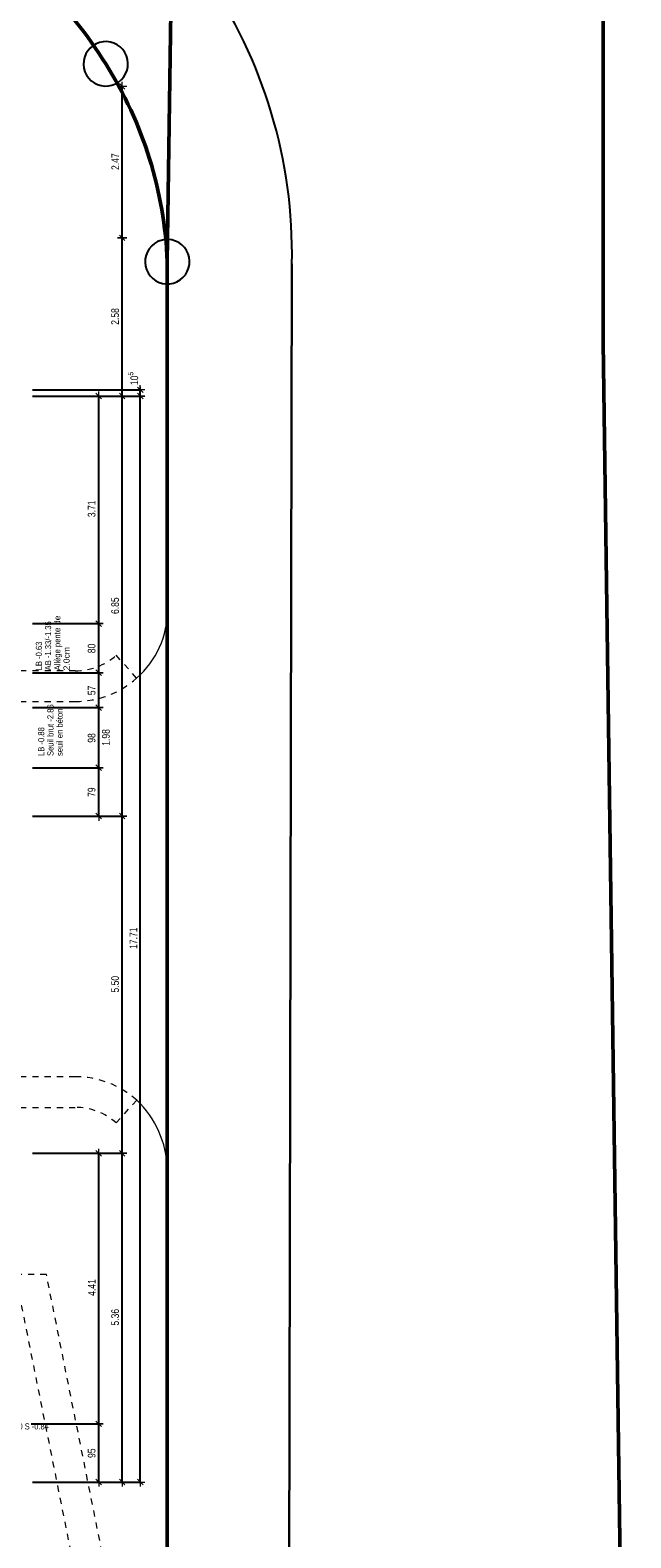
# Model space of a CAD drawing. Header units: metres. Extents: x -75 to 65, y -68 to 92.
# Tile 30 of 32: x 24 to 34, y -8 to 17. Entities that reach past the tile are written whole.
import ezdxf

# ---------------------------------------------------------------- set-up
doc = ezdxf.new("R2010")
doc.units = ezdxf.units.M
doc.header["$LTSCALE"] = 0.1
doc.header["$PDMODE"] = 65
doc.linetypes.add('AUSGEZOGEN', pattern=[0])
doc.linetypes.add('STRICHPUNKT2_S5', pattern=[0.425, 0.325, -0.05, 0, -0.05])
for name, color, linetype in [('XR$1$000 Cadastre', 7, 'Continuous'), ('XR$1$010 Murs extérieurs', 7, 'Continuous'), ('XR$1$060 Mobilier incorporé', 7, 'Continuous'), ('XR$2$160 Annotations 1_50', 7, 'Continuous')]:
    doc.layers.add(name, color=color, linetype=linetype)
doc.layers.add('XR$2$STANDARD_1', color=7, linetype='Continuous', lineweight=25)
doc.styles.add('ARIAL', font='arial.ttf')
doc.dimstyles.new('DIMSTYLE_3', dxfattribs={"dimtxt": 0.125, "dimasz": 0.15, "dimexe": 0, "dimexo": 0, "dimgap": 0.0625, "dimtad": 2, "dimrnd": 0.005, "dimzin": 4, "dimdsep": 46, "dimtxsty": 'ARIAL', "dimblk1": 'ALL_ML_STRICH', "dimblk2": 'ALL_ML_STRICH', "dimsah": 1, "dimcen": 0, "dimclrd": 7, "dimclre": 7, "dimclrt": 7, "dimadec": 0, "dimazin": 0, "dimtfac": 1, "dimtdec": 0, "dimtix": 1, "dimtmove": 2, "dimatfit": 3, "dimfxl": 0, "dimtzin": 0, "dimlwd": 0, "dimlwe": 18, "dimarcsym": 0})
doc.dimstyles.new('DIMSTYLE_6', dxfattribs={"dimtxt": 0.125, "dimasz": 0.15, "dimexe": 0, "dimexo": 0, "dimgap": 0.0625, "dimtad": 2, "dimdec": 1, "dimlfac": 100, "dimrnd": 0.5, "dimzin": 4, "dimdsep": 46, "dimtxsty": 'ARIAL', "dimblk1": 'ALL_ML_STRICH', "dimblk2": 'ALL_ML_STRICH', "dimsah": 1, "dimcen": 0, "dimclrd": 7, "dimclre": 7, "dimclrt": 7, "dimadec": 0, "dimazin": 0, "dimtfac": 1, "dimtdec": 0, "dimtix": 1, "dimtmove": 2, "dimatfit": 3, "dimfxl": 0, "dimtzin": 0, "dimlwd": 0, "dimlwe": 18, "dimarcsym": 0})
doc.dimstyles.new('DIMSTYLE_7', dxfattribs={"dimtxt": 0.125, "dimasz": 0.15, "dimexe": 0, "dimexo": 0, "dimgap": 0.0625, "dimtad": 2, "dimdec": 1, "dimlfac": 100, "dimrnd": 0.5, "dimzin": 4, "dimdsep": 46, "dimtxsty": 'ARIAL', "dimblk1": 'ALL_ML_STRICH', "dimblk2": 'ALL_ML_STRICH', "dimsah": 1, "dimcen": 0, "dimclrd": 7, "dimclre": 7, "dimclrt": 7, "dimadec": 0, "dimazin": 0, "dimtfac": 1, "dimtdec": 0, "dimtix": 1, "dimtmove": 2, "dimatfit": 3, "dimfxl": 0, "dimtvp": 1.2, "dimtzin": 0, "dimlwd": 0, "dimlwe": 18, "dimarcsym": 0})

# ---------------------------------------------------------------- blocks, each defined once
blk = doc.blocks.new('COMPLEXOBJECT_21')
at = {"layer": 'XR$1$000 Cadastre', "color": 7, "linetype": 'AUSGEZOGEN', "lineweight": 25, "transparency": 33554687}
blk.add_line((27.995, -20.222), (28.063, 13.21), dxfattribs=at)
blk.add_lwpolyline([(26.032, 13.245), (26.032, -14.649), (26.045, -20.515)], dxfattribs=at)
for centre, radius, start, end in [((19.442, 13.053), 6.548, 31.465, 60.5949), ((20.053, 13.376), 8.012, 358.8168, 34.555), ((19.486, 12.977), 6.551, 2.3455, 32.2339)]:
    blk.add_arc(centre, radius, start, end, dxfattribs=at)
blk = doc.blocks.new('COMPLEXOBJECT_22')
at = {"layer": 'XR$1$000 Cadastre', "color": 7, "linetype": 'AUSGEZOGEN', "lineweight": 25, "transparency": 33554687}
blk.add_line((28.063, 13.21), (27.995, -20.222), dxfattribs=at)
blk.add_lwpolyline([(33.59, -20.486), (33.137, 11.924), (33.125, 36.058), (33.149, 51.492), (33.161, 58.368), (33.138, 85.477), (32.193, 91.988)], dxfattribs=at)
blk.add_arc((20.053, 13.376), 8.012, 358.8168, 34.555, dxfattribs=at)
blk = doc.blocks.new('COMPLEXOBJECT_24')
at = {"layer": 'XR$1$000 Cadastre', "color": 7, "linetype": 'AUSGEZOGEN', "lineweight": 50, "transparency": 33554687}
blk.add_line((26.032, -14.649), (26.032, 13.245), dxfattribs=at)
for centre, radius, start, end in [((19.442, 13.053), 6.548, 31.465, 60.5949), ((19.486, 12.977), 6.551, 2.3455, 32.2339)]:
    blk.add_arc(centre, radius, start, end, dxfattribs=at)
blk = doc.blocks.new('COMPLEXOBJECT_25')
at = {"layer": 'XR$1$000 Cadastre', "color": 7, "linetype": 'AUSGEZOGEN', "lineweight": 50, "transparency": 33554687}
blk.add_lwpolyline([(33.59, -20.486), (33.137, 11.924), (33.125, 36.058), (33.161, 58.368), (33.138, 85.477), (32.557, 89.48), (32.193, 91.988)], dxfattribs=at)
blk = doc.blocks.new('COMPLEXOBJECT_26')
at = {"layer": 'XR$1$000 Cadastre', "color": 7, "linetype": 'AUSGEZOGEN', "lineweight": 50, "transparency": 33554687}
blk.add_line((26.032, -14.649), (26.032, 13.245), dxfattribs=at)
for centre, radius, start, end in [((19.442, 13.053), 6.548, 31.465, 60.5949), ((19.486, 12.977), 6.551, 2.3455, 32.2339)]:
    blk.add_arc(centre, radius, start, end, dxfattribs=at)
blk = doc.blocks.new('COMPLEXOBJECT_27')
at = {"layer": 'XR$1$000 Cadastre', "color": 7, "linetype": 'AUSGEZOGEN', "lineweight": 50, "transparency": 33554687}
blk.add_lwpolyline([(26.032, 13.245), (26.312, 32.562), (25.917, 30.438), (24.345, 29.016), (22.274, 28.847), (20.335, 29.8), (19.521, 28.183), (-2.409, 38.828), (-1.669, 40.356), (-4.208, 41.587), (-4.207, 39.702), (-29.481, 52.022)], dxfattribs=at)
for centre, radius, start, end in [((19.442, 13.053), 6.548, 31.465, 60.5949), ((19.486, 12.977), 6.551, 2.3455, 32.2339)]:
    blk.add_arc(centre, radius, start, end, dxfattribs=at)
blk = doc.blocks.new('ALL_ML_STRICH')
at = {"color": 0, "linetype": 'ByBlock', "lineweight": -2}
for p, q in [((-1, 0), (0.5, 0)), ((-0.3, -0.3), (0.3, 0.3)), ((0, -0.5), (0, 0.5))]:
    blk.add_line(p, q, dxfattribs=at)
blk = doc.blocks.new('*D42')
at = {"layer": 'DEFPOINTS', "color": 7, "linetype": 'AUSGEZOGEN', "lineweight": 18, "transparency": 16777216}
for p in [(25.591, 11.054), (25.443, -6.656), (25.591, -6.656)]:
    blk.add_point(p, dxfattribs=at)
at = {"layer": 'XR$2$STANDARD_1', "color": 7, "linetype": 'AUSGEZOGEN', "lineweight": -2, "transparency": 16777216}
for p, q in [((23.832, 11.054), (25.591, 11.054)), ((25.591, -6.656), (25.591, 11.054)), ((23.832, -6.656), (25.591, -6.656))]:
    blk.add_line(p, q, dxfattribs=at)
at = {"layer": 'XR$2$STANDARD_1', "color": 7, "linetype": 'AUSGEZOGEN', "lineweight": 18, "transparency": 16777216, "xscale": 0.15, "yscale": 0.15, "zscale": 0.15}
for p, rotation in [((25.591, 11.054), 90), ((25.591, -6.656), 270)]:
    blk.add_blockref('ALL_ML_STRICH', p, dxfattribs=dict(at, rotation=rotation))
at = {"layer": 'XR$2$STANDARD_1', "color": 7, "linetype": 'AUSGEZOGEN', "lineweight": 18, "transparency": 16777216, "insert": (25.478, 2.212), "char_height": 0.125, "width": 0.5, "attachment_point": 5, "rotation": 90, "style": 'ARIAL'}
blk.add_mtext('\\W0.80;\\A1;{\\A1;{17.71\\H0.082500;\\S^ ;}}', dxfattribs=at)
blk = doc.blocks.new('*D43')
at = {"layer": 'DEFPOINTS', "color": 7, "linetype": 'AUSGEZOGEN', "lineweight": 18, "transparency": 16777216}
for p in [(25.591, 11.156), (25.591, 11.054), (25.591, 11.054)]:
    blk.add_point(p, dxfattribs=at)
at = {"layer": 'XR$2$STANDARD_1', "color": 7, "linetype": 'AUSGEZOGEN', "lineweight": -2, "transparency": 16777216}
for p, q in [((23.832, 11.156), (25.591, 11.156)), ((25.591, 11.054), (25.591, 11.156)), ((23.832, 11.054), (25.591, 11.054))]:
    blk.add_line(p, q, dxfattribs=at)
at = {"layer": 'XR$2$STANDARD_1', "color": 7, "linetype": 'AUSGEZOGEN', "lineweight": 18, "transparency": 16777216, "xscale": 0.15, "yscale": 0.15, "zscale": 0.15}
for p, rotation in [((25.591, 11.156), 90), ((25.591, 11.054), 270)]:
    blk.add_blockref('ALL_ML_STRICH', p, dxfattribs=dict(at, rotation=rotation))
at = {"layer": 'XR$2$STANDARD_1', "color": 7, "linetype": 'AUSGEZOGEN', "lineweight": 18, "transparency": 16777216, "insert": (25.476, 11.341), "char_height": 0.125, "width": 0.4, "attachment_point": 5, "rotation": 90, "style": 'ARIAL'}
blk.add_mtext('\\W0.80;\\A1;{\\A1;{10\\H0.082500;\\S5^ ;}}', dxfattribs=at)
blk = doc.blocks.new('*D44')
at = {"layer": 'DEFPOINTS', "color": 7, "linetype": 'AUSGEZOGEN', "lineweight": 18, "transparency": 16777216}
for p in [(24.709, 4.993), (24.913, 4.204), (24.913, 4.204)]:
    blk.add_point(p, dxfattribs=at)
at = {"layer": 'XR$2$STANDARD_1', "color": 7, "linetype": 'AUSGEZOGEN', "lineweight": -2, "transparency": 16777216}
for p, q in [((23.832, 4.993), (24.913, 4.993)), ((24.913, 4.204), (24.913, 4.993)), ((24.913, 4.204), (24.913, 4.204))]:
    blk.add_line(p, q, dxfattribs=at)
at = {"layer": 'XR$2$STANDARD_1', "color": 7, "linetype": 'AUSGEZOGEN', "lineweight": 18, "transparency": 16777216, "xscale": 0.15, "yscale": 0.15, "zscale": 0.15}
for p, rotation in [((24.913, 4.993), 90), ((24.913, 4.204), 270)]:
    blk.add_blockref('ALL_ML_STRICH', p, dxfattribs=dict(at, rotation=rotation))
at = {"layer": 'XR$2$STANDARD_1', "color": 7, "linetype": 'AUSGEZOGEN', "lineweight": 18, "transparency": 16777216, "insert": (24.798, 4.594), "char_height": 0.125, "width": 0.4, "attachment_point": 5, "rotation": 90, "style": 'ARIAL'}
blk.add_mtext('\\W0.80;\\A1;{\\A1;{79\\H0.082500;\\S^ ;}}', dxfattribs=at)
blk = doc.blocks.new('*D45')
at = {"layer": 'DEFPOINTS', "color": 7, "linetype": 'AUSGEZOGEN', "lineweight": 18, "transparency": 16777216}
for p in [(24.699, 5.973), (24.709, 4.993), (24.913, 4.993)]:
    blk.add_point(p, dxfattribs=at)
at = {"layer": 'XR$2$STANDARD_1', "color": 7, "linetype": 'AUSGEZOGEN', "lineweight": -2, "transparency": 16777216}
for p, q in [((23.832, 5.973), (24.913, 5.973)), ((24.913, 4.993), (24.913, 5.973)), ((23.832, 4.993), (24.913, 4.993))]:
    blk.add_line(p, q, dxfattribs=at)
at = {"layer": 'XR$2$STANDARD_1', "color": 7, "linetype": 'AUSGEZOGEN', "lineweight": 18, "transparency": 16777216, "xscale": 0.15, "yscale": 0.15, "zscale": 0.15}
for p, rotation in [((24.913, 5.973), 90), ((24.913, 4.993), 270)]:
    blk.add_blockref('ALL_ML_STRICH', p, dxfattribs=dict(at, rotation=rotation))
at = {"layer": 'XR$2$STANDARD_1', "color": 7, "linetype": 'AUSGEZOGEN', "lineweight": 18, "transparency": 16777216, "insert": (24.798, 5.478), "char_height": 0.125, "width": 0.4, "attachment_point": 5, "rotation": 90, "style": 'ARIAL'}
blk.add_mtext('\\W0.80;\\A1;{\\A1;{98\\H0.082500;\\S^ ;}}', dxfattribs=at)
at = {"layer": 'XR$2$STANDARD_1', "color": 7, "linetype": 'AUSGEZOGEN', "lineweight": 18, "transparency": 16777216, "insert": (24.968, 5.35), "char_height": 0.125, "width": 0.00625, "attachment_point": 1, "rotation": 90, "line_spacing_factor": 0.60241, "style": 'ARIAL'}
blk.add_mtext('\\W0.80;1.98', dxfattribs=at)
blk = doc.blocks.new('*D46')
at = {"layer": 'DEFPOINTS', "color": 7, "linetype": 'AUSGEZOGEN', "lineweight": 18, "transparency": 16777216}
for p in [(24.725, 6.542), (24.699, 5.973), (24.913, 5.973)]:
    blk.add_point(p, dxfattribs=at)
at = {"layer": 'XR$2$STANDARD_1', "color": 7, "linetype": 'AUSGEZOGEN', "lineweight": -2, "transparency": 16777216}
for p, q in [((23.832, 6.542), (24.913, 6.542)), ((24.913, 5.973), (24.913, 6.542)), ((23.832, 5.973), (24.913, 5.973))]:
    blk.add_line(p, q, dxfattribs=at)
at = {"layer": 'XR$2$STANDARD_1', "color": 7, "linetype": 'AUSGEZOGEN', "lineweight": 18, "transparency": 16777216, "xscale": 0.15, "yscale": 0.15, "zscale": 0.15}
for p, rotation in [((24.913, 6.542), 90), ((24.913, 5.973), 270)]:
    blk.add_blockref('ALL_ML_STRICH', p, dxfattribs=dict(at, rotation=rotation))
at = {"layer": 'XR$2$STANDARD_1', "color": 7, "linetype": 'AUSGEZOGEN', "lineweight": 18, "transparency": 16777216, "insert": (24.798, 6.253), "char_height": 0.125, "width": 0.4, "attachment_point": 5, "rotation": 90, "style": 'ARIAL'}
blk.add_mtext('\\W0.80;\\A1;{\\A1;{57\\H0.082500;\\S^ ;}}', dxfattribs=at)
blk = doc.blocks.new('*D47')
at = {"layer": 'DEFPOINTS', "color": 7, "linetype": 'AUSGEZOGEN', "lineweight": 18, "transparency": 16777216}
for p in [(24.725, 7.342), (24.725, 6.542), (24.913, 6.542)]:
    blk.add_point(p, dxfattribs=at)
at = {"layer": 'XR$2$STANDARD_1', "color": 7, "linetype": 'AUSGEZOGEN', "lineweight": -2, "transparency": 16777216}
for p, q in [((23.832, 7.342), (24.913, 7.342)), ((24.913, 6.542), (24.913, 7.342)), ((23.832, 6.542), (24.913, 6.542))]:
    blk.add_line(p, q, dxfattribs=at)
at = {"layer": 'XR$2$STANDARD_1', "color": 7, "linetype": 'AUSGEZOGEN', "lineweight": 18, "transparency": 16777216, "xscale": 0.15, "yscale": 0.15, "zscale": 0.15}
for p, rotation in [((24.913, 7.342), 90), ((24.913, 6.542), 270)]:
    blk.add_blockref('ALL_ML_STRICH', p, dxfattribs=dict(at, rotation=rotation))
at = {"layer": 'XR$2$STANDARD_1', "color": 7, "linetype": 'AUSGEZOGEN', "lineweight": 18, "transparency": 16777216, "insert": (24.798, 6.938), "char_height": 0.125, "width": 0.4, "attachment_point": 5, "rotation": 90, "style": 'ARIAL'}
blk.add_mtext('\\W0.80;\\A1;{\\A1;{80\\H0.082500;\\S^ ;}}', dxfattribs=at)
blk = doc.blocks.new('*D48')
at = {"layer": 'DEFPOINTS', "color": 7, "linetype": 'AUSGEZOGEN', "lineweight": 18, "transparency": 16777216}
for p in [(25.075, 11.054), (24.725, 7.342), (24.913, 7.342)]:
    blk.add_point(p, dxfattribs=at)
at = {"layer": 'XR$2$STANDARD_1', "color": 7, "linetype": 'AUSGEZOGEN', "lineweight": -2, "transparency": 16777216}
for p, q in [((24.913, 11.054), (24.913, 11.054)), ((24.913, 7.342), (24.913, 11.054)), ((23.832, 7.342), (24.913, 7.342))]:
    blk.add_line(p, q, dxfattribs=at)
at = {"layer": 'XR$2$STANDARD_1', "color": 7, "linetype": 'AUSGEZOGEN', "lineweight": 18, "transparency": 16777216, "xscale": 0.15, "yscale": 0.15, "zscale": 0.15}
for p, rotation in [((24.913, 11.054), 90), ((24.913, 7.342), 270)]:
    blk.add_blockref('ALL_ML_STRICH', p, dxfattribs=dict(at, rotation=rotation))
at = {"layer": 'XR$2$STANDARD_1', "color": 7, "linetype": 'AUSGEZOGEN', "lineweight": 18, "transparency": 16777216, "insert": (24.798, 9.215), "char_height": 0.125, "width": 0.4, "attachment_point": 5, "rotation": 90, "style": 'ARIAL'}
blk.add_mtext('\\W0.80;\\A1;{\\A1;{3.71\\H0.082500;\\S^ ;}}', dxfattribs=at)
blk = doc.blocks.new('*D160')
at = {"layer": 'DEFPOINTS', "color": 7, "linetype": 'AUSGEZOGEN', "lineweight": 18, "transparency": 16777216}
for p in [(24.789, -5.706), (24.829, -6.656), (24.913, -6.656)]:
    blk.add_point(p, dxfattribs=at)
at = {"layer": 'XR$2$STANDARD_1', "color": 7, "linetype": 'AUSGEZOGEN', "lineweight": -2, "transparency": 16777216}
for p, q in [((23.811, -5.706), (24.913, -5.706)), ((24.913, -6.656), (24.913, -5.706)), ((24.913, -6.656), (24.913, -6.656))]:
    blk.add_line(p, q, dxfattribs=at)
at = {"layer": 'XR$2$STANDARD_1', "color": 7, "linetype": 'AUSGEZOGEN', "lineweight": 18, "transparency": 16777216, "xscale": 0.15, "yscale": 0.15, "zscale": 0.15}
for p, rotation in [((24.913, -5.706), 90), ((24.913, -6.656), 270)]:
    blk.add_blockref('ALL_ML_STRICH', p, dxfattribs=dict(at, rotation=rotation))
at = {"layer": 'XR$2$STANDARD_1', "color": 7, "linetype": 'AUSGEZOGEN', "lineweight": 18, "transparency": 16777216, "insert": (24.798, -6.186), "char_height": 0.125, "width": 0.4, "attachment_point": 5, "rotation": 90, "style": 'ARIAL'}
blk.add_mtext('\\W0.80;\\A1;{\\A1;{95\\H0.082500;\\S^ ;}}', dxfattribs=at)
blk = doc.blocks.new('*D161')
at = {"layer": 'DEFPOINTS', "color": 7, "linetype": 'AUSGEZOGEN', "lineweight": 18, "transparency": 16777216}
for p in [(22.942, -1.295), (24.789, -5.706), (24.913, -5.706)]:
    blk.add_point(p, dxfattribs=at)
at = {"layer": 'XR$2$STANDARD_1', "color": 7, "linetype": 'AUSGEZOGEN', "lineweight": -2, "transparency": 16777216}
for p, q in [((23.832, -1.295), (24.913, -1.295)), ((24.913, -5.706), (24.913, -1.295)), ((23.811, -5.706), (24.913, -5.706))]:
    blk.add_line(p, q, dxfattribs=at)
at = {"layer": 'XR$2$STANDARD_1', "color": 7, "linetype": 'AUSGEZOGEN', "lineweight": 18, "transparency": 16777216, "xscale": 0.15, "yscale": 0.15, "zscale": 0.15}
for p, rotation in [((24.913, -1.295), 90), ((24.913, -5.706), 270)]:
    blk.add_blockref('ALL_ML_STRICH', p, dxfattribs=dict(at, rotation=rotation))
at = {"layer": 'XR$2$STANDARD_1', "color": 7, "linetype": 'AUSGEZOGEN', "lineweight": 18, "transparency": 16777216, "insert": (24.8, -3.484), "char_height": 0.125, "width": 0.4, "attachment_point": 5, "rotation": 90, "style": 'ARIAL'}
blk.add_mtext('\\W0.80;\\A1;{\\A1;{4.41\\H0.082500;\\S^ ;}}', dxfattribs=at)
blk = doc.blocks.new('*D162')
at = {"layer": 'DEFPOINTS', "color": 7, "linetype": 'AUSGEZOGEN', "lineweight": 18, "transparency": 16777216}
for p in [(24.913, -1.295), (24.948, -6.656), (25.295, -6.656)]:
    blk.add_point(p, dxfattribs=at)
at = {"layer": 'XR$2$STANDARD_1', "color": 7, "linetype": 'AUSGEZOGEN', "lineweight": -2, "transparency": 16777216}
for p, q in [((24.913, -1.295), (25.295, -1.295)), ((25.295, -6.656), (25.295, -1.295)), ((25.295, -6.656), (25.295, -6.656))]:
    blk.add_line(p, q, dxfattribs=at)
at = {"layer": 'XR$2$STANDARD_1', "color": 7, "linetype": 'AUSGEZOGEN', "lineweight": 18, "transparency": 16777216, "xscale": 0.15, "yscale": 0.15, "zscale": 0.15}
for p, rotation in [((25.295, -1.295), 90), ((25.295, -6.656), 270)]:
    blk.add_blockref('ALL_ML_STRICH', p, dxfattribs=dict(at, rotation=rotation))
at = {"layer": 'XR$2$STANDARD_1', "color": 7, "linetype": 'AUSGEZOGEN', "lineweight": 18, "transparency": 16777216, "insert": (25.181, -3.969), "char_height": 0.125, "width": 0.4, "attachment_point": 5, "rotation": 90, "style": 'ARIAL'}
blk.add_mtext('\\W0.80;\\A1;{\\A1;{5.36\\H0.082500;\\S^ ;}}', dxfattribs=at)
blk = doc.blocks.new('*D163')
at = {"layer": 'DEFPOINTS', "color": 7, "linetype": 'AUSGEZOGEN', "lineweight": 18, "transparency": 16777216}
for p in [(25.029, 4.204), (24.913, -1.295), (25.295, -1.295)]:
    blk.add_point(p, dxfattribs=at)
at = {"layer": 'XR$2$STANDARD_1', "color": 7, "linetype": 'AUSGEZOGEN', "lineweight": -2, "transparency": 16777216}
for p, q in [((23.832, 4.204), (25.295, 4.204)), ((25.295, -1.295), (25.295, 4.204)), ((24.913, -1.295), (25.295, -1.295))]:
    blk.add_line(p, q, dxfattribs=at)
at = {"layer": 'XR$2$STANDARD_1', "color": 7, "linetype": 'AUSGEZOGEN', "lineweight": 18, "transparency": 16777216, "xscale": 0.15, "yscale": 0.15, "zscale": 0.15}
for p, rotation in [((25.295, 4.204), 90), ((25.295, -1.295), 270)]:
    blk.add_blockref('ALL_ML_STRICH', p, dxfattribs=dict(at, rotation=rotation))
at = {"layer": 'XR$2$STANDARD_1', "color": 7, "linetype": 'AUSGEZOGEN', "lineweight": 18, "transparency": 16777216, "insert": (25.181, 1.462), "char_height": 0.125, "width": 0.4, "attachment_point": 5, "rotation": 90, "style": 'ARIAL'}
blk.add_mtext('\\W0.80;\\A1;{\\A1;{5.50\\H0.082500;\\S^ ;}}', dxfattribs=at)
blk = doc.blocks.new('*D164')
at = {"layer": 'DEFPOINTS', "color": 7, "linetype": 'AUSGEZOGEN', "lineweight": 18, "transparency": 16777216}
for p in [(25.19, 11.054), (25.029, 4.204), (25.295, 4.204)]:
    blk.add_point(p, dxfattribs=at)
at = {"layer": 'XR$2$STANDARD_1', "color": 7, "linetype": 'AUSGEZOGEN', "lineweight": -2, "transparency": 16777216}
for p, q in [((25.295, 11.054), (25.295, 11.054)), ((25.295, 4.204), (25.295, 11.054)), ((23.832, 4.204), (25.295, 4.204))]:
    blk.add_line(p, q, dxfattribs=at)
at = {"layer": 'XR$2$STANDARD_1', "color": 7, "linetype": 'AUSGEZOGEN', "lineweight": 18, "transparency": 16777216, "xscale": 0.15, "yscale": 0.15, "zscale": 0.15}
for p, rotation in [((25.295, 11.054), 90), ((25.295, 4.204), 270)]:
    blk.add_blockref('ALL_ML_STRICH', p, dxfattribs=dict(at, rotation=rotation))
at = {"layer": 'XR$2$STANDARD_1', "color": 7, "linetype": 'AUSGEZOGEN', "lineweight": 18, "transparency": 16777216, "insert": (25.181, 7.635), "char_height": 0.125, "width": 0.4, "attachment_point": 5, "rotation": 90, "style": 'ARIAL'}
blk.add_mtext('\\W0.80;\\A1;{\\A1;{6.85\\H0.082500;\\S^ ;}}', dxfattribs=at)
blk = doc.blocks.new('*D165')
at = {"layer": 'DEFPOINTS', "color": 7, "linetype": 'AUSGEZOGEN', "lineweight": 18, "transparency": 16777216}
for p in [(24.899, 13.634), (25.19, 11.054), (25.295, 11.054)]:
    blk.add_point(p, dxfattribs=at)
at = {"layer": 'XR$2$STANDARD_1', "color": 7, "linetype": 'AUSGEZOGEN', "lineweight": -2, "transparency": 16777216}
for p, q in [((25.295, 13.634), (25.295, 13.634)), ((25.295, 11.054), (25.295, 13.634)), ((25.295, 11.054), (25.295, 11.054))]:
    blk.add_line(p, q, dxfattribs=at)
at = {"layer": 'XR$2$STANDARD_1', "color": 7, "linetype": 'AUSGEZOGEN', "lineweight": 18, "transparency": 16777216, "xscale": 0.15, "yscale": 0.15, "zscale": 0.15}
for p, rotation in [((25.295, 13.634), 90), ((25.295, 11.054), 270)]:
    blk.add_blockref('ALL_ML_STRICH', p, dxfattribs=dict(at, rotation=rotation))
at = {"layer": 'XR$2$STANDARD_1', "color": 7, "linetype": 'AUSGEZOGEN', "lineweight": 18, "transparency": 16777216, "insert": (25.181, 12.351), "char_height": 0.125, "width": 0.4, "attachment_point": 5, "rotation": 90, "style": 'ARIAL'}
blk.add_mtext('\\W0.80;\\A1;{\\A1;{2.58\\H0.082500;\\S^ ;}}', dxfattribs=at)
blk = doc.blocks.new('*D166')
at = {"layer": 'DEFPOINTS', "color": 7, "linetype": 'AUSGEZOGEN', "lineweight": 18, "transparency": 16777216}
for p in [(25.295, 16.104), (24.899, 13.634), (25.295, 13.634)]:
    blk.add_point(p, dxfattribs=at)
at = {"layer": 'XR$2$STANDARD_1', "color": 7, "linetype": 'AUSGEZOGEN', "lineweight": -2, "transparency": 16777216}
for p, q in [((25.295, 16.104), (25.295, 16.104)), ((25.295, 13.634), (25.295, 16.104)), ((25.295, 13.634), (25.295, 13.634))]:
    blk.add_line(p, q, dxfattribs=at)
at = {"layer": 'XR$2$STANDARD_1', "color": 7, "linetype": 'AUSGEZOGEN', "lineweight": 18, "transparency": 16777216, "xscale": 0.15, "yscale": 0.15, "zscale": 0.15}
for p, rotation in [((25.295, 16.104), 90), ((25.295, 13.634), 270)]:
    blk.add_blockref('ALL_ML_STRICH', p, dxfattribs=dict(at, rotation=rotation))
at = {"layer": 'XR$2$STANDARD_1', "color": 7, "linetype": 'AUSGEZOGEN', "lineweight": 18, "transparency": 16777216, "insert": (25.183, 14.876), "char_height": 0.125, "width": 0.4, "attachment_point": 5, "rotation": 90, "style": 'ARIAL'}
blk.add_mtext('\\W0.80;\\A1;{\\A1;{2.47\\H0.082500;\\S^ ;}}', dxfattribs=at)

msp = doc.modelspace()

# ---------------------------------------------------------------- linework, layer by layer
at = {"layer": 'XR$1$000 Cadastre', "color": 7, "linetype": 'AUSGEZOGEN', "lineweight": 25, "transparency": 33554687}
for p, q in [((24.7726, 16.7286), (24.7336, 16.6832)), ((24.8185, 16.7671), (24.7726, 16.7286)), ((24.87, 16.7975), (24.8185, 16.7671)), ((24.9259, 16.819), (24.87, 16.7975)), ((24.9846, 16.8309), (24.9259, 16.819)), ((25.0444, 16.8331), (24.9846, 16.8309)), ((25.1038, 16.8254), (25.0444, 16.8331)), ((25.1611, 16.808), (25.1038, 16.8254)), ((25.2147, 16.7815), (25.1611, 16.808)), ((25.2633, 16.7464), (25.2147, 16.7815)), ((25.3054, 16.7039), (25.2633, 16.7464)), ((24.6681, 16.5177), (24.6653, 16.4579)), ((24.6807, 16.5762), (24.6681, 16.5177)), ((24.7027, 16.6319), (24.6807, 16.5762)), ((24.7336, 16.6832), (24.7027, 16.6319)), ((25.3399, 16.655), (25.3054, 16.7039)), ((25.3659, 16.601), (25.3399, 16.655)), ((25.3827, 16.5436), (25.3659, 16.601)), ((25.3898, 16.4841), (25.3827, 16.5436)), ((25.3871, 16.4243), (25.3898, 16.4841)), ((24.6653, 16.4579), (24.6724, 16.3984)), ((24.6724, 16.3984), (24.6892, 16.341)), ((24.6892, 16.341), (24.7152, 16.2871)), ((24.7152, 16.2871), (24.7498, 16.2381)), ((24.7498, 16.2381), (24.7919, 16.1956)), ((25.2826, 16.2134), (25.3215, 16.2589)), ((25.3215, 16.2589), (25.3524, 16.3101)), ((25.3524, 16.3101), (25.3745, 16.3658)), ((25.3745, 16.3658), (25.3871, 16.4243)), ((24.7919, 16.1956), (24.8404, 16.1606)), ((24.8404, 16.1606), (24.8941, 16.134)), ((24.8941, 16.134), (24.9514, 16.1166)), ((24.9514, 16.1166), (25.0107, 16.1089)), ((25.0107, 16.1089), (25.0706, 16.1111)), ((25.0706, 16.1111), (25.1292, 16.1231)), ((25.1292, 16.1231), (25.1851, 16.1445)), ((25.1851, 16.1445), (25.2367, 16.1749)), ((25.2367, 16.1749), (25.2826, 16.2134)), ((25.8226, 13.541), (25.7768, 13.5025)), ((25.8742, 13.5713), (25.8226, 13.541)), ((25.9301, 13.5928), (25.8742, 13.5713)), ((25.9888, 13.6048), (25.9301, 13.5928)), ((26.0486, 13.607), (25.9888, 13.6048)), ((26.108, 13.5993), (26.0486, 13.607)), ((26.1653, 13.5819), (26.108, 13.5993)), ((26.2189, 13.5553), (26.1653, 13.5819)), ((26.2675, 13.5203), (26.2189, 13.5553)), ((25.6723, 13.2916), (25.6695, 13.2317)), ((25.6849, 13.3501), (25.6723, 13.2916)), ((25.7069, 13.4057), (25.6849, 13.3501)), ((25.7378, 13.457), (25.7069, 13.4057)), ((25.7768, 13.5025), (25.7378, 13.457)), ((26.3096, 13.4777), (26.2675, 13.5203)), ((26.3441, 13.4288), (26.3096, 13.4777)), ((26.3701, 13.3749), (26.3441, 13.4288)), ((26.3869, 13.3174), (26.3701, 13.3749)), ((26.394, 13.258), (26.3869, 13.3174)), ((25.6695, 13.2317), (25.6766, 13.1723)), ((25.6766, 13.1723), (25.6934, 13.1148)), ((25.6934, 13.1148), (25.7194, 13.0609)), ((25.7194, 13.0609), (25.7539, 13.012)), ((26.2868, 12.9872), (26.3257, 13.0327)), ((26.3257, 13.0327), (26.3566, 13.084)), ((26.3566, 13.084), (26.3787, 13.1396)), ((26.3787, 13.1396), (26.3912, 13.1982)), ((26.3912, 13.1982), (26.394, 13.258)), ((25.7539, 13.012), (25.7961, 12.9695)), ((25.7961, 12.9695), (25.8446, 12.9344)), ((25.8446, 12.9344), (25.8983, 12.9078)), ((25.8983, 12.9078), (25.9556, 12.8905)), ((25.9556, 12.8905), (26.0149, 12.8828)), ((26.0149, 12.8828), (26.0748, 12.8849)), ((26.0748, 12.8849), (26.1334, 12.8969)), ((26.1334, 12.8969), (26.1893, 12.9184)), ((26.1893, 12.9184), (26.2409, 12.9488)), ((26.2409, 12.9488), (26.2868, 12.9872))]:
    msp.add_line(p, q, dxfattribs=at)
at = {"layer": 'XR$1$000 Cadastre', "color": 7, "linetype": 'AUSGEZOGEN', "lineweight": 50, "transparency": 33554687}
msp.add_lwpolyline([(25.1871, 91.988), (25.7578, 86.733), (26.4001, 71.7219), (26.3622, 59.7357), (26.3116, 32.5617), (26.0318, 13.2449)], dxfattribs=at)
at = {"layer": 'XR$1$010 Murs extérieurs', "color": 8, "linetype": 'STRICHPUNKT2_S5', "lineweight": 13, "transparency": 33554687}
for p, q in [((25.5318, 6.4541), (25.1984, 6.8267)), ((24.532, 6.5721), (23.0322, 6.5735)), ((23.0318, 6.0735), (24.5318, 6.0721)), ((24.5318, -0.0458), (23.0318, -0.0458)), ((25.1989, -0.8009), (25.5325, -0.4284)), ((23.0322, -0.5472), (24.532, -0.5458)), ((24.0612, -3.2735), (23.5513, -3.2735)), ((25.1255, -8.5894), (24.0612, -3.2735)), ((23.6514, -3.7735), (24.6352, -8.6876))]:
    msp.add_line(p, q, dxfattribs=at)
for centre, radius, start, end in [((24.5318, 7.5721), 1, 270.01205, 311.81031), ((24.5318, 7.5721), 1.5, 270, 311.81031), ((24.5318, -1.5458), 1.5, 48.15171, 90), ((24.5318, -1.5458), 1, 48.15171, 89.98795)]:
    msp.add_arc(centre, radius, start, end, dxfattribs=at)
at = {"layer": 'XR$1$060 Mobilier incorporé', "color": 8, "linetype": 'AUSGEZOGEN', "lineweight": 18, "transparency": 33554687}
for centre, radius, start, end in [((24.5878, 7.547), 1.4441, 310.81529, 0.99503), ((24.4334, -1.5898), 1.599, 1.57585, 46.57585)]:
    msp.add_arc(centre, radius, start, end, dxfattribs=at)

# ---------------------------------------------------------------- block references
at = {"layer": 'XR$1$000 Cadastre', "color": 7, "linetype": 'AUSGEZOGEN', "lineweight": 50, "transparency": 33554687}
for name in ['COMPLEXOBJECT_27', 'COMPLEXOBJECT_25', 'COMPLEXOBJECT_24', 'COMPLEXOBJECT_26']:
    msp.add_blockref(name, (0, 0), dxfattribs=at)
at = {"layer": 'XR$1$000 Cadastre', "color": 7, "linetype": 'AUSGEZOGEN', "lineweight": 25, "transparency": 33554687}
for name in ['COMPLEXOBJECT_22', 'COMPLEXOBJECT_21']:
    msp.add_blockref(name, (0, 0), dxfattribs=at)

# ---------------------------------------------------------------- texts
at = {"layer": 'XR$2$160 Annotations 1_50', "color": 7, "linetype": 'AUSGEZOGEN', "transparency": 33554687, "char_height": 0.1, "attachment_point": 2, "rotation": 90, "line_spacing_factor": 0.903614, "style": 'ARIAL'}
for s, insert, width in [('\\A1;\\pxql;{\\W0.89;LB -0.63}\\P{\\W0.89;AB -1.33/-1.35}\\P{\\W0.89;Allège pent}e de 2.0cm', (23.8866, 7.0875), 1.014496), ('\\A1;\\pxql;{\\W0.89;LB -0.88}\\P{\\W0.89;Seuil brut -2.86}\\P{\\W0.89;seuil en béton}', (23.9252, 5.6094), 0.851329)]:
    msp.add_mtext(s, dxfattribs=dict(at, insert=insert, width=width))
at = {"layer": 'XR$2$160 Annotations 1_50', "color": 7, "linetype": 'AUSGEZOGEN', "transparency": 33554687, "insert": (23.3423, -5.8023), "char_height": 0.1, "width": 0.810739, "attachment_point": 7, "style": 'ARIAL'}
msp.add_mtext('\\W0.87;Ø 150 S -0.84', dxfattribs=at)

# ---------------------------------------------------------------- dimensions: what is measured, and where the dimension line sits
at = {"layer": 'XR$2$STANDARD_1', "color": 7, "linetype": 'AUSGEZOGEN', "lineweight": 18, "transparency": 33554687}
for base, p1, p2, dimstyle, picture, middle in [((25.2953, 16.1035), (25.2953, 13.6344), (25.2953, 16.1035), 'DIMSTYLE_3', '*D166', (25.1828, 14.8762)), ((25.2953, 13.6344), (25.2953, 11.0535), (25.2953, 13.6344), 'DIMSTYLE_3', '*D165', (25.1807, 12.3511)), ((25.5908441, 11.1560038), (23.8317677, 11.0535037), (23.8317677, 11.1560038), 'DIMSTYLE_7', '*D43', (25.4762124, 11.3410038)), ((25.5908, 11.0535), (23.8318, -6.6565), (23.8318, 11.0535), 'DIMSTYLE_3', '*D42', (25.4783, 2.2115)), ((24.9129, 11.0535), (23.8318, 7.3424), (24.9129, 11.0535), 'DIMSTYLE_3', '*D48', (24.7982, 9.2148)), ((25.2953, 11.0535), (23.8318, 4.2035), (25.2953, 11.0535), 'DIMSTYLE_3', '*D164', (25.1807, 7.6354)), ((24.9129, 7.3424), (23.8318, 6.5424), (23.8318, 7.3424), 'DIMSTYLE_6', '*D47', (24.7983, 6.938)), ((24.9129, 6.5424), (23.8318, 5.9728), (23.8318, 6.5424), 'DIMSTYLE_6', '*D46', (24.7983, 6.2531)), ((24.9129, 4.9928), (24.9129, 4.2035), (23.8318, 4.9928), 'DIMSTYLE_6', '*D44', (24.7983, 4.5935)), ((25.2953, 4.2035), (24.9129, -1.2951), (23.8318, 4.2035), 'DIMSTYLE_3', '*D163', (25.1807, 1.4616)), ((24.9129, -1.2951), (23.8108, -5.7065), (23.8318, -1.2951), 'DIMSTYLE_3', '*D161', (24.8004, -3.4839)), ((25.2953, -1.2951), (25.2953, -6.6565), (24.9129, -1.2951), 'DIMSTYLE_3', '*D162', (25.1806, -3.9685)), ((24.9129, -5.7065), (24.9129, -6.6565), (23.8108, -5.7065), 'DIMSTYLE_6', '*D160', (24.7983, -6.1864))]:
    dim = msp.add_linear_dim(base=base, p1=p1, p2=p2, angle=90, dimstyle=dimstyle, override={"dimpost": '<>', "dimclrd": 7, "dimclre": 7, "dimclrt": 7, "dimlwd": 0, "dimlwe": 18}, dxfattribs=at)
    dim.commit()
    dim.dimension.update_dxf_attribs({"geometry": picture, "text_midpoint": middle, "dimtype": 160})
dim = msp.add_linear_dim(base=(24.9129, 5.9728), p1=(23.8318, 4.9928), p2=(23.8318, 5.9728), angle=90, text='<>\\X\\W0.80;1.98', dimstyle='DIMSTYLE_6', override={"dimpost": '<>', "dimclrd": 7, "dimclre": 7, "dimclrt": 7, "dimlwd": 0, "dimlwe": 18}, dxfattribs=at)
dim.commit()
dim.dimension.update_dxf_attribs({"geometry": '*D45', "text_midpoint": (24.7983, 5.4781), "dimtype": 160})

doc.saveas('drawing.dxf')
